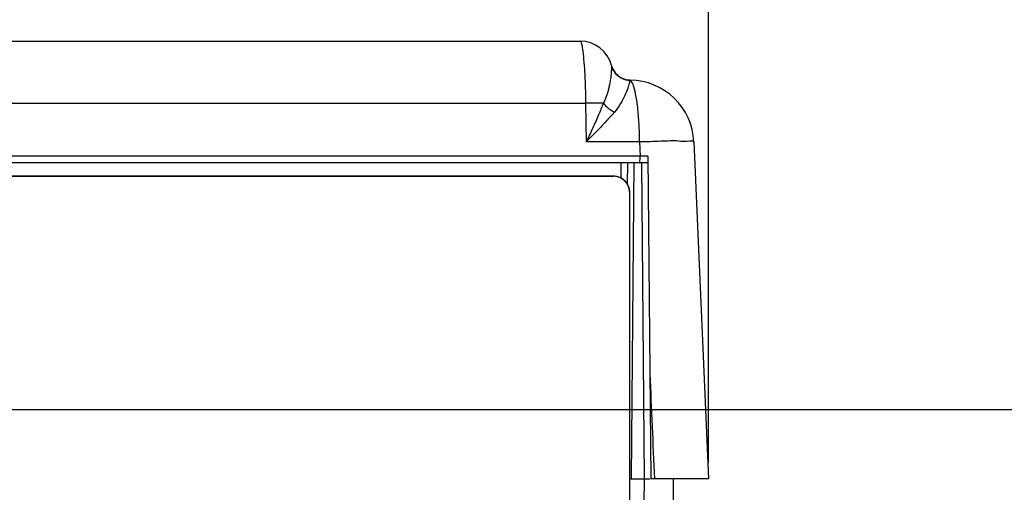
# Model space of a CAD drawing. Header units: inches. Extents: x 0 to 34, y 0 to 22.
# Tile 70 of 73: x 29.1 to 30.7, y 11.2 to 11.9. Entities that reach past the tile are written whole.
import ezdxf

# ---------------------------------------------------------------- set-up
doc = ezdxf.new("R2010")
doc.units = ezdxf.units.IN
doc.header["$LTSCALE"] = 1.87
doc.header["$MEASUREMENT"] = 0
doc.layers.get('0').update_dxf_attribs({"linetype": 'CONTINUOUS'})
doc.layers.add('DATUMCURVES', color=7, linetype='CONTINUOUS')
doc.layers.add('DIMENSIONS', color=7, linetype='CONTINUOUS')
doc.styles.get("Standard").update_dxf_attribs({"font": 'txt', "width": 0.8})
doc.dimstyles.new('DIMSTYLE_1', dxfattribs={"dimtxt": 0.125, "dimasz": 0.18, "dimexe": 0.18, "dimexo": 0.0625, "dimgap": 0.09, "dimtad": 0, "dimtih": 1, "dimtoh": 1, "dimdec": 3, "dimzin": 4, "dimdsep": 46, "dimtxsty": 'STANDARD', "dimblk": '_FILLED', "dimblk1": '_FILLED', "dimblk2": '_FILLED', "dimcen": 0.09, "dimadec": 0, "dimazin": 0, "dimtp": 0.001, "dimtm": 0.001, "dimtfac": 1, "dimtdec": 3, "dimtofl": 0, "dimtmove": 0, "dimatfit": 3, "dimldrblk": '_FILLED', "dimfxl": 1, "dimtolj": 1, "dimtzin": 4, "dimarcsym": 0})

# ---------------------------------------------------------------- blocks, each defined once
blk = doc.blocks.new('_FILLED')
at = {"color": 0, "linetype": 'BYBLOCK'}
blk.add_solid([(0, 0), (-1, 0.1736), (-1, -0.1736)], dxfattribs=at)
blk = doc.blocks.new('*D4')
at = {"layer": 'DIMENSIONS', "color": 2, "linetype": 'CONTINUOUS'}
for p, q in [((28.6655, 11.5876), (28.6655, 13.4947)), ((30.2121, 11.2192), (30.2121, 13.4947)), ((28.6655, 13.3697), (28.3055, 13.3697)), ((30.2121, 13.3697), (30.5721, 13.3697))]:
    blk.add_line(p, q, dxfattribs=at)
at = {"layer": 'DIMENSIONS', "color": 2, "linetype": 'CONTINUOUS', "xscale": 0.18, "yscale": 0.18, "zscale": 0.18}
blk.add_blockref('_FILLED', (28.6655, 13.3697), dxfattribs=at)
at = {"layer": 'DIMENSIONS', "color": 2, "linetype": 'CONTINUOUS', "xscale": 0.18, "yscale": 0.18, "zscale": 0.18, "rotation": 180}
blk.add_blockref('_FILLED', (30.2121, 13.3697), dxfattribs=at)
at = {"layer": 'DIMENSIONS', "color": 2, "linetype": 'CONTINUOUS', "width": 0.8}
for s, p in [('[', (29.4413, 13.3072)), (']', (30.0413, 13.3072)), ('1.547', (28.8163, 13.3072)), ('39.28', (29.5413, 13.3072))]:
    blk.add_text(s, height=0.125, dxfattribs=at).set_placement(p)
blk = doc.blocks.new('*D5')
at = {"layer": 'DIMENSIONS', "color": 2, "linetype": 'CONTINUOUS'}
for p, q in [((31.3105, 11.3017), (31.3105, 11.6617)), ((28.9731, 11.3017), (31.4355, 11.3017)), ((30.1651, 10.5557), (31.4355, 10.5557)), ((31.3105, 10.5557), (31.3105, 10.1957))]:
    blk.add_line(p, q, dxfattribs=at)
at = {"layer": 'DIMENSIONS', "color": 2, "linetype": 'CONTINUOUS', "xscale": 0.18, "yscale": 0.18, "zscale": 0.18}
for p, rotation in [((31.3105, 11.3017), 270), ((31.3105, 10.5557), 90)]:
    blk.add_blockref('_FILLED', p, dxfattribs=dict(at, rotation=rotation))
at = {"layer": 'DIMENSIONS', "color": 2, "linetype": 'CONTINUOUS', "width": 0.8}
for s, p in [('.746', (30.698, 10.8861)), ('[', (31.223, 10.8861)), ('18.95', (31.323, 10.8861)), (']', (31.823, 10.8861))]:
    blk.add_text(s, height=0.125, dxfattribs=at).set_placement(p)

msp = doc.modelspace()

# ---------------------------------------------------------------- linework, layer by layer
at = {"color": 7, "linetype": 'CONTINUOUS'}
for p, q in [((26.3571, 11.8697), (30.0138, 11.8697)), ((26.3485, 11.7741), (30.0224, 11.7741)), ((30.0224, 11.7741), (30.0234, 11.7141)), ((30.1056, 11.7141), (30.0234, 11.7141)), ((30.1056, 11.7141), (30.1066, 11.6922)), ((30.1894, 11.7141), (30.2121, 11.1947)), ((30.1066, 11.6922), (26.2643, 11.6922)), ((30.1184, 11.6922), (30.1228, 11.1947)), ((30.1185, 11.6817), (26.2524, 11.6817)), ((30.0772, 11.658), (30.0774, 11.6817)), ((30.0871, 11.6482), (30.0874, 11.6817)), ((30.0931, 11.1947), (30.0974, 11.6818)), ((30.1085, 11.6818), (30.1128, 11.1947)), ((26.3055, 11.6612), (30.0655, 11.6612)), ((30.0905, 10.7512), (30.0905, 11.6362)), ((30.0905, 11.1947), (30.1214, 11.1947)), ((30.1128, 11.1567), (30.1131, 11.1947)), ((30.2121, 11.1947), (30.1228, 11.1947)), ((30.1578, 11.1567), (30.1581, 11.1947))]:
    msp.add_line(p, q, dxfattribs=at)
for centre, radius, start, end in [((30.0138, 11.8197), 0.05, 14.1183, 89.998), ((30.0913, 11.8397), 0.03, 194.4686, 269.2143), ((30.0895, 11.7097), 0.1, 2.5, 89.2147), ((30.0655, 11.6362), 0.025, 0, 90)]:
    msp.add_arc(centre, radius, start, end, dxfattribs=at)
for points, knots in [([(30.0138, 11.8697), (30.0151, 11.8697), (30.0164, 11.8637), (30.0181, 11.8558), (30.0196, 11.8402), (30.021, 11.8211), (30.0219, 11.7984), (30.0223, 11.7824), (30.0224, 11.7741)], [0, 0, 0, 0, 0.03923, 0.13937, 0.296803, 0.501771, 0.741243, 1, 1, 1, 1]), ([(30.0623, 11.8319), (30.0624, 11.831), (30.0623, 11.8282), (30.062, 11.8223), (30.0611, 11.8133), (30.0591, 11.8014), (30.0557, 11.7878), (30.052, 11.7785), (30.0498, 11.774)], [0, 0, 0, 0, 0.043515, 0.142037, 0.296034, 0.499905, 0.744426, 1, 1, 1, 1]), ([(30.0623, 11.832), (30.0633, 11.8278), (30.0674, 11.8198), (30.0779, 11.8115), (30.0866, 11.8095), (30.0909, 11.8094)], [0, 0, 0, 0, 0.332993, 0.666298, 1, 1, 1, 1]), ([(30.0623, 11.832), (30.0623, 11.832), (30.0623, 11.8319), (30.0623, 11.8319), (30.0623, 11.8319)], [0, 0, 0, 0, 0.473049, 1, 1, 1, 1]), ([(30.0623, 11.8319), (30.0634, 11.8277), (30.0674, 11.8197), (30.0779, 11.8114), (30.0866, 11.8094), (30.091, 11.8093)], [0, 0, 0, 0, 0.332811, 0.666128, 1, 1, 1, 1]), ([(30.091, 11.8093), (30.0907, 11.8086), (30.0901, 11.8063), (30.0888, 11.8017), (30.0865, 11.7945), (30.0826, 11.7846), (30.0762, 11.7725), (30.0703, 11.7642), (30.0667, 11.7601)], [0, 0, 0, 0, 0.041321, 0.125551, 0.259719, 0.451094, 0.704883, 1, 1, 1, 1]), ([(30.0909, 11.8097), (30.0909, 11.8097), (30.0909, 11.8096), (30.0909, 11.8095), (30.0909, 11.8094)], [0, 0, 0, 0, 0.253135, 1, 1, 1, 1]), ([(30.0909, 11.8094), (30.0909, 11.8094), (30.091, 11.8094), (30.091, 11.8093), (30.091, 11.8093)], [0, 0, 0, 0, 0.474518, 1, 1, 1, 1]), ([(30.1056, 11.7201), (30.1054, 11.7274), (30.1049, 11.7433), (30.1031, 11.766), (30.1002, 11.7865), (30.0967, 11.8003), (30.0933, 11.808), (30.091, 11.8093)], [0, 0, 0, 0, 0.240014, 0.519531, 0.749147, 0.911757, 1, 1, 1, 1]), ([(30.0498, 11.774), (30.0456, 11.7741), (30.0364, 11.7742), (30.0273, 11.7741), (30.0224, 11.7741)], [0, 0, 0, 0, 0.460402, 1, 1, 1, 1]), ([(30.0498, 11.774), (30.0474, 11.7679), (30.0421, 11.7551), (30.0332, 11.7351), (30.0268, 11.7213), (30.0234, 11.7141)], [0, 0, 0, 0, 0.301544, 0.635149, 1, 1, 1, 1]), ([(30.0498, 11.774), (30.0512, 11.7722), (30.0545, 11.7686), (30.0602, 11.764), (30.0645, 11.7613), (30.0667, 11.7601)], [0, 0, 0, 0, 0.316635, 0.655202, 1, 1, 1, 1]), ([(30.0667, 11.7601), (30.0626, 11.7554), (30.0538, 11.7455), (30.0393, 11.7302), (30.0289, 11.7196), (30.0234, 11.7141)], [0, 0, 0, 0, 0.29659, 0.630632, 1, 1, 1, 1]), ([(30.1894, 11.7141), (30.1893, 11.7162), (30.1769, 11.7136), (30.164, 11.7166), (30.136, 11.7147), (30.1166, 11.7145), (30.1056, 11.7141)], [0, 0, 0, 0, 0.074565, 0.285042, 0.606585, 1, 1, 1, 1]), ([(30.1184, 11.6922), (30.1165, 11.6922), (30.1125, 11.6922), (30.1086, 11.6922), (30.1066, 11.6922)], [0, 0, 0, 0, 0.496458, 1, 1, 1, 1]), ([(30.105, 11.6817), (30.1055, 11.6817), (30.1061, 11.6843), (30.1063, 11.6858), (30.1064, 11.687)], [0, 0, 0, 0, 0.296557, 1, 1, 1, 1]), ([(30.1214, 11.3565), (30.1226, 11.3296), (30.1249, 11.2756), (30.1273, 11.2217), (30.1285, 11.1947)], [0, 0, 0, 0, 0.500037, 1, 1, 1, 1])]:
    msp.add_open_spline(points, degree=3, knots=knots, dxfattribs=at)
for points in [[(30.1056, 11.7189), (30.1056, 11.7193), (30.1056, 11.7197), (30.1056, 11.7201)], [(30.1056, 11.7141), (30.1056, 11.7157), (30.1056, 11.7173), (30.1056, 11.7189)], [(30.1064, 11.687), (30.1066, 11.6886), (30.1066, 11.6904), (30.1066, 11.6922)]]:
    msp.add_open_spline(points, degree=3, dxfattribs=at)
at = {"layer": 'DATUMCURVES', "color": 40, "linetype": 'CONTINUOUS'}
for points, knots in [([(30.0654, 11.6612, 3.1355), (29.8696, 11.6612, 3.1355), (28.6163, 11.6612, 3.1355), (27.363, 11.6612, 3.1355), (26.3055, 11.6612, 3.1355)], [0, 0, 0, 0, 0.15625, 1, 1, 1, 1]), ([(30.0654, 11.6612, 3.1355), (29.8696, 11.6612, 3.1355), (28.6163, 11.6612, 3.1355), (27.363, 11.6612, 3.1355), (26.3055, 11.6612, 3.1355)], [0, 0, 0, 0, 0.15625, 1, 1, 1, 1]), ([(30.0858, 11.6507, 3.1355), (30.085, 11.6519, 3.1355), (30.0833, 11.6539, 3.1355), (30.0813, 11.6556, 3.1355), (30.0803, 11.6563, 3.1355)], [0, 0, 0, 0, 0.526078, 1, 1, 1, 1])]:
    msp.add_open_spline(points, degree=3, knots=knots, dxfattribs=at)
for points in [[(30.0728, 11.6601, 3.1355), (30.0704, 11.6608, 3.1355), (30.0679, 11.6612, 3.1355), (30.0654, 11.6612, 3.1355)], [(30.0728, 11.6601, 3.1355), (30.0704, 11.6608, 3.1355), (30.0679, 11.6612, 3.1355), (30.0654, 11.6612, 3.1355)], [(30.0735, 11.6598, 3.1355), (30.0733, 11.6599, 3.1355), (30.0731, 11.66, 3.1355), (30.0728, 11.6601, 3.1355)], [(30.0736, 11.6598, 3.1355), (30.0733, 11.6599, 3.1355), (30.073, 11.66, 3.1355), (30.0728, 11.6601, 3.1355)], [(30.0803, 11.6563, 3.1355), (30.0782, 11.6578, 3.1355), (30.0759, 11.659, 3.1355), (30.0735, 11.6598, 3.1355)], [(30.0799, 11.6566, 3.1355), (30.0779, 11.6579, 3.1355), (30.0758, 11.659, 3.1355), (30.0736, 11.6598, 3.1355)], [(30.0803, 11.6563, 3.1355), (30.0802, 11.6564, 3.1355), (30.08, 11.6565, 3.1355), (30.0799, 11.6566, 3.1355)], [(30.0855, 11.6511, 3.1355), (30.0848, 11.6521, 3.1355), (30.0832, 11.6539, 3.1355), (30.0813, 11.6555, 3.1355), (30.0803, 11.6563, 3.1355)], [(30.0858, 11.6507, 3.1355), (30.0857, 11.6508, 3.1355), (30.0856, 11.651, 3.1355), (30.0855, 11.6511, 3.1355)], [(30.0891, 11.6443, 3.1355), (30.0883, 11.6465, 3.1355), (30.0872, 11.6487, 3.1355), (30.0858, 11.6507, 3.1355)], [(30.0891, 11.6443, 3.1355), (30.0883, 11.6465, 3.1355), (30.0872, 11.6487, 3.1355), (30.0858, 11.6507, 3.1355)], [(30.0893, 11.6436, 3.1355), (30.0892, 11.6438, 3.1355), (30.0891, 11.644, 3.1355), (30.0891, 11.6443, 3.1355)], [(30.0893, 11.6436, 3.1355), (30.0892, 11.6438, 3.1355), (30.0891, 11.6441, 3.1355), (30.0891, 11.6443, 3.1355)], [(30.0905, 11.6362, 3.1355), (30.0905, 11.6387, 3.1355), (30.09, 11.6412, 3.1355), (30.0893, 11.6436, 3.1355)], [(30.0904, 11.6362, 3.1355), (30.0904, 11.6387, 3.1355), (30.09, 11.6412, 3.1355), (30.0893, 11.6436, 3.1355)], [(30.0904, 11.1567, 3.1355), (30.0904, 11.3165, 3.1355), (30.0904, 11.4764, 3.1355), (30.0904, 11.6362, 3.1355)], [(30.0905, 11.1567, 3.1355), (30.0905, 11.3165, 3.1355), (30.0905, 11.4764, 3.1355), (30.0905, 11.6362, 3.1355)]]:
    msp.add_open_spline(points, degree=3, dxfattribs=at)

# ---------------------------------------------------------------- dimensions: what is measured, and where the dimension line sits
at = {"layer": 'DIMENSIONS', "color": 2, "linetype": 'CONTINUOUS'}
dim = msp.add_linear_dim(base=(30.2121, 13.3697), p1=(28.6655, 11.5876), p2=(30.2121, 11.2192), dimstyle='DIMSTYLE_1', dxfattribs=at)
dim.commit()
dim.dimension.update_dxf_attribs({"geometry": '*D4', "text_midpoint": (29.4788, 13.3697), "dimtype": 160})
dim = msp.add_linear_dim(base=(31.3105, 10.5557), p1=(28.9731, 11.3017), p2=(30.1651, 10.5557), angle=270, dimstyle='DIMSTYLE_1', dxfattribs=at)
dim.commit()
dim.dimension.update_dxf_attribs({"geometry": '*D5', "text_midpoint": (31.3105, 10.9486), "dimtype": 160})

doc.saveas('drawing.dxf')
